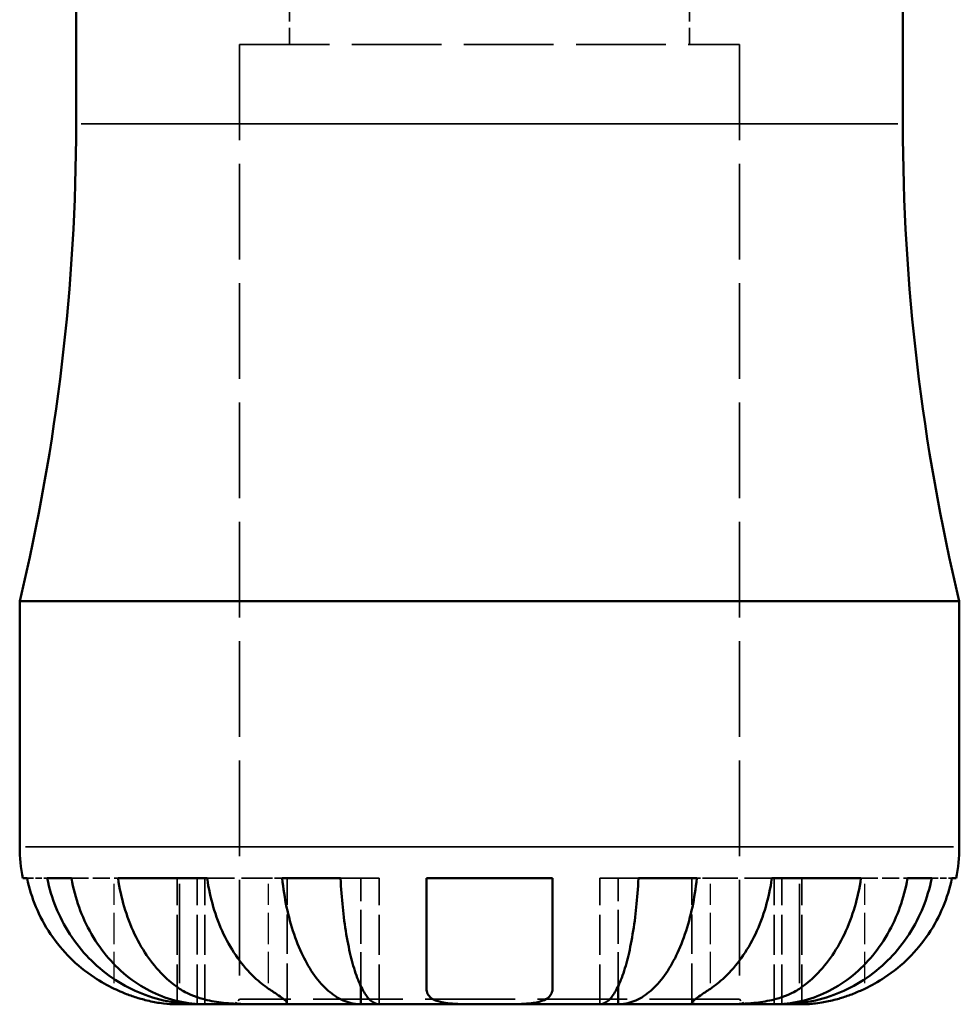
# Model space of a CAD drawing. Header units: millimetres. Extents: x 0 to 903, y 0 to 594.
# Tile 7 of 14: x 620 to 667, y 213 to 262. Entities that reach past the tile are written whole.
import ezdxf

# ---------------------------------------------------------------- set-up
doc = ezdxf.new("R2010")
doc.units = ezdxf.units.MM
doc.linetypes.add('DASHED', pattern=[0.2068, 0.1655, -0.0413])
for name, color, linetype, lineweight in [('Hidden (ANSI)', 7, 'DASHED', 35), ('Hidden Narrow (ANSI)', 7, 'DASHED', 25), ('Visible (ANSI)', 7, 'Continuous', 50), ('Visible Narrow (ANSI)', 7, 'Continuous', 35)]:
    doc.layers.add(name, color=color, linetype=linetype, lineweight=lineweight)

msp = doc.modelspace()

# ---------------------------------------------------------------- linework, layer by layer
at = {"layer": 'Hidden (ANSI)', "ltscale": 7.538851}
for p, q in [((633.392, 264.618), (633.392, 260.658)), ((653.392, 264.618), (653.392, 260.658))]:
    msp.add_line(p, q, dxfattribs=at)
at = {"layer": 'Hidden (ANSI)', "ltscale": 27.127596}
for p, q in [((630.892, 260.658), (655.892, 260.658)), ((655.892, 212.908), (630.892, 212.908))]:
    msp.add_line(p, q, dxfattribs=at)
at = {"layer": 'Hidden (ANSI)', "ltscale": 28.862427}
for p, q in [((630.892, 260.658), (630.892, 212.908)), ((655.892, 260.658), (655.892, 212.908))]:
    msp.add_line(p, q, dxfattribs=at)
at = {"layer": 'Hidden (ANSI)', "ltscale": 1.920133}
for p, q in [((620.265, 218.958), (621.274, 218.958)), ((665.511, 218.958), (666.52, 218.958))]:
    msp.add_line(p, q, dxfattribs=at)
at = {"layer": 'Hidden (ANSI)', "ltscale": 5.14817}
for p, q in [((622.481, 218.958), (624.811, 218.958)), ((661.973, 218.958), (664.303, 218.958))]:
    msp.add_line(p, q, dxfattribs=at)
at = {"layer": 'Hidden (ANSI)', "ltscale": 11.993686}
for p, q in [((627.767, 212.658), (627.767, 218.958)), ((629.155, 212.658), (629.155, 218.958)), ((637.878, 212.658), (637.878, 218.958)), ((648.907, 212.658), (648.907, 218.958)), ((657.629, 212.658), (657.629, 218.958)), ((659.017, 212.658), (659.017, 218.958))]:
    msp.add_line(p, q, dxfattribs=at)
at = {"layer": 'Hidden (ANSI)', "ltscale": 11.970092}
for p, q in [((628.773, 212.671), (628.773, 218.958)), ((658.012, 212.671), (658.012, 218.958))]:
    msp.add_line(p, q, dxfattribs=at)
at = {"layer": 'Hidden (ANSI)', "ltscale": 8.285816}
for p, q in [((629.266, 218.958), (632.344, 218.958)), ((654.441, 218.958), (657.518, 218.958))]:
    msp.add_line(p, q, dxfattribs=at)
at = {"layer": 'Hidden (ANSI)', "ltscale": 2.335426}
for p, q in [((633.023, 218.958), (632.344, 218.958)), ((654.441, 218.958), (653.762, 218.958))]:
    msp.add_line(p, q, dxfattribs=at)
at = {"layer": 'Hidden (ANSI)', "ltscale": 11.854169}
for p, q in [((633.266, 212.732), (633.266, 218.958)), ((653.518, 212.732), (653.518, 218.958))]:
    msp.add_line(p, q, dxfattribs=at)
at = {"layer": 'Hidden (ANSI)', "ltscale": 14.746304}
for p, q in [((635.939, 218.958), (637.878, 218.958)), ((648.907, 218.958), (650.846, 218.958))]:
    msp.add_line(p, q, dxfattribs=at)
at = {"layer": 'Hidden (ANSI)', "ltscale": 10.263461}
for p, q in [((636.954, 213.567), (636.954, 218.958)), ((649.831, 213.567), (649.831, 218.958))]:
    msp.add_line(p, q, dxfattribs=at)
at = {"layer": 'Hidden (ANSI)', "ltscale": 0.672986}
for p, q in [((630.892, 212.908), (630.642, 212.658)), ((655.892, 212.908), (656.142, 212.658))]:
    msp.add_line(p, q, dxfattribs=at)
at = {"layer": 'Hidden Narrow (ANSI)', "ltscale": 9.461724}
for p, q in [((624.617, 213.712), (624.617, 218.682)), ((632.344, 213.712), (632.344, 218.682)), ((654.441, 213.712), (654.441, 218.682)), ((662.167, 213.712), (662.167, 218.682))]:
    msp.add_line(p, q, dxfattribs=at)
at = {"layer": 'Visible (ANSI)'}
for p, q in [((622.712, 263.268), (622.712, 256.698)), ((664.072, 263.268), (664.072, 256.698)), ((619.892, 232.818), (666.892, 232.818)), ((619.892, 232.818), (619.892, 220.533)), ((666.892, 232.818), (666.892, 220.533)), ((620.265, 218.958), (620.051, 218.958)), ((622.481, 218.958), (621.274, 218.958)), ((629.266, 218.958), (624.811, 218.958)), ((635.939, 218.958), (633.023, 218.958)), ((646.542, 218.958), (640.242, 218.958)), ((653.762, 218.958), (650.846, 218.958)), ((661.973, 218.958), (657.518, 218.958)), ((665.511, 218.958), (664.303, 218.958)), ((666.733, 218.958), (666.52, 218.958)), ((636.954, 212.658), (636.954, 213.567)), ((649.831, 212.658), (649.831, 213.567)), ((627.767, 212.658), (628.773, 212.658)), ((628.773, 212.658), (628.773, 212.671)), ((628.773, 212.658), (629.155, 212.658)), ((629.155, 212.658), (632.344, 212.658)), ((632.344, 212.658), (636.954, 212.658)), ((636.954, 212.658), (637.878, 212.658)), ((637.878, 212.658), (643.392, 212.658)), ((643.392, 212.658), (648.907, 212.658)), ((648.907, 212.658), (649.831, 212.658)), ((649.831, 212.658), (654.441, 212.658)), ((654.441, 212.658), (657.629, 212.658)), ((657.629, 212.658), (658.012, 212.658)), ((658.012, 212.658), (658.012, 212.671)), ((658.012, 212.658), (659.017, 212.658))]:
    msp.add_line(p, q, dxfattribs=at)
for centre, radius, start, end in [((520.193, 256.698), 102.519, 346.53021, 0), ((766.591, 256.698), 102.519, 180, 193.46979), ((627.767, 220.533), 7.875, 180, 191.537), ((659.017, 220.533), 7.875, 348.463, 0)]:
    msp.add_arc(centre, radius, start, end, dxfattribs=at)
for points, knots in [([(620.265, 218.958), (620.368, 218.456), (620.524, 217.966), (620.891, 217.083), (621.14, 216.611), (621.731, 215.731), (622.074, 215.323), (622.767, 214.634), (623.181, 214.291), (623.947, 213.783), (624.284, 213.594), (624.617, 213.436)], [0.14941, 0.14941, 0.14941, 0.14941, 0.290445, 0.290445, 0.4363418, 0.4363418, 0.5822385, 0.5822385, 0.7293467, 0.7293467, 0.8352626, 0.8352626, 0.8352626, 0.8352626]), ([(628.773, 212.658), (628.299, 212.658), (627.782, 212.706), (626.769, 212.914), (626.273, 213.073), (625.4, 213.446), (624.942, 213.694), (624.086, 214.283), (623.688, 214.625), (623.022, 215.312), (622.691, 215.721), (622.12, 216.602), (621.88, 217.074), (621.524, 217.96), (621.374, 218.453), (621.274, 218.958)], [3.513394, 3.513394, 3.513394, 3.513394, 3.660118, 3.660118, 3.806842, 3.806842, 3.952998, 3.952998, 4.099153, 4.099153, 4.244968, 4.244968, 4.390783, 4.390783, 4.532631, 4.532631, 4.532631, 4.532631]), ([(622.481, 218.958), (622.57, 218.453), (622.704, 217.96), (623.021, 217.074), (623.234, 216.602), (623.742, 215.721), (624.037, 215.312), (624.63, 214.625), (624.984, 214.283), (625.746, 213.694), (626.154, 213.446), (626.931, 213.073), (627.372, 212.914), (628.274, 212.706), (628.734, 212.658), (629.155, 212.658)], [0.149402, 0.149402, 0.149402, 0.149402, 0.29125, 0.29125, 0.437065, 0.437065, 0.58288, 0.58288, 0.729035, 0.729035, 0.87519, 0.87519, 1.021915, 1.021915, 1.168639, 1.168639, 1.168639, 1.168639]), ([(627.889, 213.436), (627.653, 213.594), (627.415, 213.783), (626.873, 214.291), (626.581, 214.634), (626.091, 215.323), (625.848, 215.731), (625.43, 216.611), (625.254, 217.083), (624.994, 217.966), (624.885, 218.456), (624.811, 218.958)], [3.8923951, 3.8923951, 3.8923951, 3.8923951, 3.9983109, 3.9983109, 4.1454192, 4.1454192, 4.2913159, 4.2913159, 4.4372126, 4.4372126, 4.5782477, 4.5782477, 4.5782477, 4.5782477]), ([(629.266, 218.958), (629.339, 218.456), (629.449, 217.966), (629.709, 217.083), (629.885, 216.611), (630.303, 215.731), (630.546, 215.323), (631.035, 214.634), (631.328, 214.291), (631.87, 213.783), (632.108, 213.594), (632.344, 213.436)], [0.14941, 0.14941, 0.14941, 0.14941, 0.290445, 0.290445, 0.4363418, 0.4363418, 0.5822385, 0.5822385, 0.7293467, 0.7293467, 0.8352626, 0.8352626, 0.8352626, 0.8352626]), ([(636.954, 212.658), (636.706, 212.658), (636.435, 212.706), (635.904, 212.914), (635.644, 213.073), (635.186, 213.446), (634.946, 213.694), (634.497, 214.283), (634.289, 214.625), (633.939, 215.312), (633.766, 215.721), (633.466, 216.602), (633.341, 217.074), (633.154, 217.96), (633.075, 218.453), (633.023, 218.958)], [3.513394, 3.513394, 3.513394, 3.513394, 3.660118, 3.660118, 3.806842, 3.806842, 3.952998, 3.952998, 4.099153, 4.099153, 4.244968, 4.244968, 4.390783, 4.390783, 4.532631, 4.532631, 4.532631, 4.532631]), ([(635.939, 218.958), (635.964, 218.453), (636.003, 217.96), (636.095, 217.074), (636.157, 216.602), (636.305, 215.721), (636.391, 215.312), (636.563, 214.625), (636.666, 214.283), (636.887, 213.694), (637.006, 213.446), (637.232, 213.073), (637.36, 212.914), (637.622, 212.706), (637.755, 212.658), (637.878, 212.658)], [0.149402, 0.149402, 0.149402, 0.149402, 0.29125, 0.29125, 0.437065, 0.437065, 0.58288, 0.58288, 0.729035, 0.729035, 0.87519, 0.87519, 1.021915, 1.021915, 1.168639, 1.168639, 1.168639, 1.168639]), ([(640.242, 213.436), (640.242, 213.594), (640.242, 213.783), (640.242, 214.291), (640.242, 214.634), (640.242, 215.323), (640.242, 215.731), (640.242, 216.611), (640.242, 217.083), (640.242, 217.966), (640.242, 218.456), (640.242, 218.958)], [3.8923951, 3.8923951, 3.8923951, 3.8923951, 3.9983109, 3.9983109, 4.1454192, 4.1454192, 4.2913159, 4.2913159, 4.4372126, 4.4372126, 4.5782477, 4.5782477, 4.5782477, 4.5782477]), ([(646.542, 218.958), (646.542, 218.456), (646.542, 217.966), (646.542, 217.083), (646.542, 216.611), (646.542, 215.731), (646.542, 215.323), (646.542, 214.634), (646.542, 214.291), (646.542, 213.783), (646.542, 213.594), (646.542, 213.436)], [0.14941, 0.14941, 0.14941, 0.14941, 0.290445, 0.290445, 0.4363418, 0.4363418, 0.5822385, 0.5822385, 0.7293467, 0.7293467, 0.8352626, 0.8352626, 0.8352626, 0.8352626]), ([(648.907, 212.658), (649.029, 212.658), (649.163, 212.706), (649.425, 212.914), (649.553, 213.073), (649.779, 213.446), (649.898, 213.694), (650.119, 214.283), (650.222, 214.625), (650.394, 215.312), (650.48, 215.721), (650.627, 216.602), (650.689, 217.074), (650.781, 217.96), (650.82, 218.453), (650.846, 218.958)], [3.513394, 3.513394, 3.513394, 3.513394, 3.660118, 3.660118, 3.806842, 3.806842, 3.952998, 3.952998, 4.099153, 4.099153, 4.244968, 4.244968, 4.390783, 4.390783, 4.532631, 4.532631, 4.532631, 4.532631]), ([(653.762, 218.958), (653.71, 218.453), (653.631, 217.96), (653.444, 217.074), (653.318, 216.602), (653.019, 215.721), (652.846, 215.312), (652.496, 214.625), (652.288, 214.283), (651.839, 213.694), (651.599, 213.446), (651.141, 213.073), (650.881, 212.914), (650.35, 212.706), (650.079, 212.658), (649.831, 212.658)], [0.149402, 0.149402, 0.149402, 0.149402, 0.29125, 0.29125, 0.437065, 0.437065, 0.58288, 0.58288, 0.729035, 0.729035, 0.87519, 0.87519, 1.021915, 1.021915, 1.168639, 1.168639, 1.168639, 1.168639]), ([(654.441, 213.436), (654.676, 213.594), (654.915, 213.783), (655.457, 214.291), (655.749, 214.634), (656.239, 215.323), (656.482, 215.731), (656.9, 216.611), (657.076, 217.083), (657.336, 217.966), (657.445, 218.456), (657.518, 218.958)], [3.8923951, 3.8923951, 3.8923951, 3.8923951, 3.9983109, 3.9983109, 4.1454192, 4.1454192, 4.2913159, 4.2913159, 4.4372126, 4.4372126, 4.5782477, 4.5782477, 4.5782477, 4.5782477]), ([(657.629, 212.658), (658.051, 212.658), (658.511, 212.706), (659.412, 212.914), (659.854, 213.073), (660.631, 213.446), (661.039, 213.694), (661.801, 214.283), (662.154, 214.625), (662.748, 215.312), (663.042, 215.721), (663.55, 216.602), (663.764, 217.074), (664.08, 217.96), (664.214, 218.453), (664.303, 218.958)], [3.513394, 3.513394, 3.513394, 3.513394, 3.660118, 3.660118, 3.806842, 3.806842, 3.952998, 3.952998, 4.099153, 4.099153, 4.244968, 4.244968, 4.390783, 4.390783, 4.532631, 4.532631, 4.532631, 4.532631]), ([(665.511, 218.958), (665.411, 218.453), (665.26, 217.96), (664.905, 217.074), (664.665, 216.602), (664.094, 215.721), (663.763, 215.312), (663.096, 214.625), (662.699, 214.283), (661.843, 213.694), (661.385, 213.446), (660.511, 213.073), (660.016, 212.914), (659.003, 212.706), (658.485, 212.658), (658.012, 212.658)], [0.149402, 0.149402, 0.149402, 0.149402, 0.29125, 0.29125, 0.437065, 0.437065, 0.58288, 0.58288, 0.729035, 0.729035, 0.87519, 0.87519, 1.021915, 1.021915, 1.168639, 1.168639, 1.168639, 1.168639]), ([(661.973, 218.958), (661.9, 218.456), (661.79, 217.966), (661.53, 217.083), (661.355, 216.611), (660.936, 215.731), (660.694, 215.323), (660.204, 214.634), (659.911, 214.291), (659.369, 213.783), (659.131, 213.594), (658.896, 213.436)], [0.14941, 0.14941, 0.14941, 0.14941, 0.290445, 0.290445, 0.4363418, 0.4363418, 0.5822385, 0.5822385, 0.7293467, 0.7293467, 0.8352626, 0.8352626, 0.8352626, 0.8352626]), ([(662.167, 213.436), (662.5, 213.594), (662.837, 213.783), (663.604, 214.291), (664.018, 214.634), (664.71, 215.323), (665.053, 215.731), (665.645, 216.611), (665.894, 217.083), (666.261, 217.966), (666.416, 218.456), (666.52, 218.958)], [3.8923951, 3.8923951, 3.8923951, 3.8923951, 3.9983109, 3.9983109, 4.1454192, 4.1454192, 4.2913159, 4.2913159, 4.4372126, 4.4372126, 4.5782477, 4.5782477, 4.5782477, 4.5782477]), ([(624.617, 213.436), (624.748, 213.374), (624.881, 213.315), (625.206, 213.179), (625.399, 213.106), (625.788, 212.975), (625.982, 212.918), (626.431, 212.804), (626.673, 212.757), (627.157, 212.685), (627.374, 212.67), (627.685, 212.657), (627.767, 212.658), (627.767, 212.658)], [-0.5081641, -0.5081641, -0.5081641, -0.5081641, -0.4646053, -0.4646053, -0.4015475, -0.4015475, -0.3356183, -0.3356183, -0.2428696, -0.2428696, -0.1249066, -0.1249066, 0, 0, 0, 0]), ([(632.344, 212.658), (632.188, 212.658), (632.016, 212.658), (631.634, 212.659), (631.423, 212.661), (630.884, 212.673), (630.548, 212.688), (629.893, 212.753), (629.579, 212.801), (629.068, 212.918), (628.868, 212.976), (628.494, 213.111), (628.323, 213.187), (628.067, 213.323), (627.975, 213.378), (627.889, 213.436)], [0, 0, 0, 0, 0.0660814, 0.0660814, 0.1366745, 0.1366745, 0.238734, 0.238734, 0.3345777, 0.3345777, 0.4015785, 0.4015785, 0.4668531, 0.4668531, 0.5074534, 0.5074534, 0.5074534, 0.5074534]), ([(632.344, 213.436), (632.43, 213.378), (632.512, 213.323), (632.714, 213.187), (632.824, 213.111), (633.016, 212.976), (633.095, 212.918), (633.233, 212.803), (633.271, 212.757), (633.259, 212.685), (633.179, 212.67), (632.871, 212.657), (632.638, 212.658), (632.344, 212.658)], [-0.5076659, -0.5076659, -0.5076659, -0.5076659, -0.4671899, -0.4671899, -0.4020022, -0.4020022, -0.3350664, -0.3350664, -0.2430046, -0.2430046, -0.1248886, -0.1248886, 0, 0, 0, 0]), ([(643.392, 212.658), (643.173, 212.658), (642.954, 212.658), (642.51, 212.659), (642.287, 212.661), (641.702, 212.675), (641.367, 212.695), (640.891, 212.78), (640.725, 212.83), (640.499, 212.948), (640.423, 213.007), (640.31, 213.143), (640.273, 213.221), (640.247, 213.347), (640.242, 213.391), (640.242, 213.436)], [-2.1766796, -2.1766796, -2.1766796, -2.1766796, -2.1108665, -2.1108665, -2.0405522, -2.0405522, -1.917383, -1.917383, -1.8294227, -1.8294227, -1.7655818, -1.7655818, -1.7011788, -1.7011788, -1.6696191, -1.6696191, -1.6696191, -1.6696191]), ([(646.542, 213.436), (646.542, 213.374), (646.534, 213.315), (646.493, 213.179), (646.45, 213.106), (646.324, 212.975), (646.239, 212.918), (645.985, 212.804), (645.799, 212.757), (645.297, 212.685), (644.966, 212.67), (644.221, 212.657), (643.809, 212.658), (643.392, 212.658)], [-0.5081641, -0.5081641, -0.5081641, -0.5081641, -0.4646053, -0.4646053, -0.4015475, -0.4015475, -0.3356183, -0.3356183, -0.2428696, -0.2428696, -0.1249066, -0.1249066, 0, 0, 0, 0]), ([(654.441, 212.658), (654.285, 212.658), (654.146, 212.658), (653.898, 212.659), (653.793, 212.661), (653.594, 212.673), (653.53, 212.688), (653.51, 212.753), (653.549, 212.801), (653.69, 212.918), (653.769, 212.976), (653.96, 213.111), (654.071, 213.187), (654.272, 213.323), (654.355, 213.378), (654.441, 213.436)], [0, 0, 0, 0, 0.0660814, 0.0660814, 0.1366745, 0.1366745, 0.238734, 0.238734, 0.3345777, 0.3345777, 0.4015785, 0.4015785, 0.4668531, 0.4668531, 0.5074534, 0.5074534, 0.5074534, 0.5074534]), ([(658.896, 213.436), (658.809, 213.378), (658.717, 213.323), (658.462, 213.187), (658.291, 213.111), (657.917, 212.976), (657.717, 212.918), (657.218, 212.803), (656.917, 212.757), (656.22, 212.685), (655.833, 212.67), (655.085, 212.657), (654.735, 212.658), (654.441, 212.658)], [-0.5076659, -0.5076659, -0.5076659, -0.5076659, -0.4671899, -0.4671899, -0.4020022, -0.4020022, -0.3350664, -0.3350664, -0.2430046, -0.2430046, -0.1248886, -0.1248886, 0, 0, 0, 0]), ([(659.017, 212.658), (659.017, 212.658), (659.04, 212.658), (659.134, 212.659), (659.208, 212.661), (659.478, 212.675), (659.72, 212.695), (660.231, 212.78), (660.468, 212.83), (660.906, 212.948), (661.096, 213.007), (661.486, 213.143), (661.683, 213.221), (661.976, 213.347), (662.072, 213.391), (662.167, 213.436)], [-2.1766796, -2.1766796, -2.1766796, -2.1766796, -2.1108665, -2.1108665, -2.0405522, -2.0405522, -1.917383, -1.917383, -1.8294227, -1.8294227, -1.7655818, -1.7655818, -1.7011788, -1.7011788, -1.6696191, -1.6696191, -1.6696191, -1.6696191])]:
    msp.add_open_spline(points, degree=3, knots=knots, dxfattribs=at)
at = {"layer": 'Visible Narrow (ANSI)'}
for p, q in [((622.967, 256.698), (663.818, 256.698)), ((620.182, 220.533), (666.603, 220.533)), ((627.889, 213.712), (627.889, 218.682)), ((658.896, 213.712), (658.896, 218.682))]:
    msp.add_line(p, q, dxfattribs=at)

doc.saveas('drawing.dxf')
